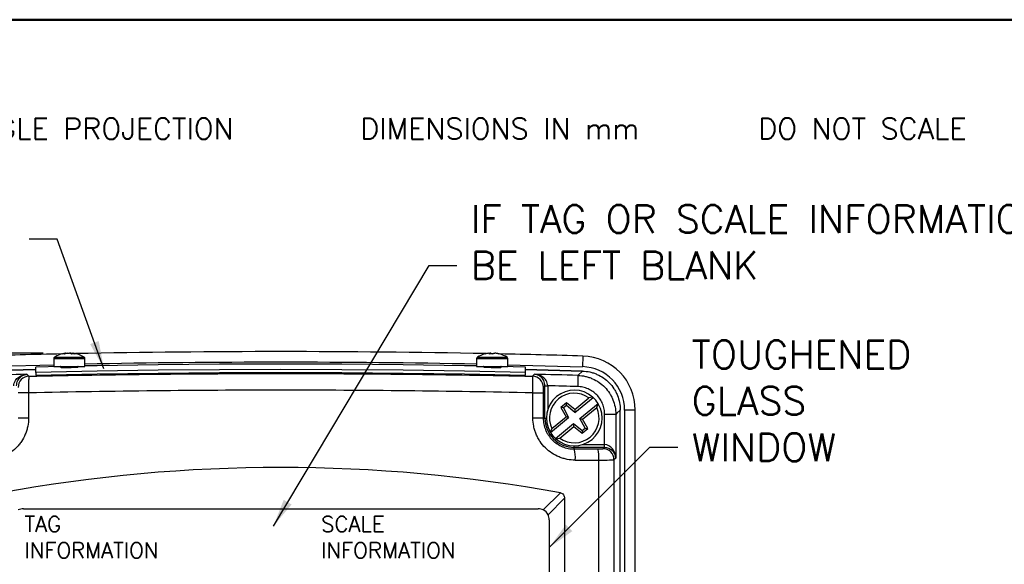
# Model space of a CAD drawing. Extents: x 0 to 391, y 0 to 275.
# Tile 8 of 13: x 58 to 146, y 220 to 268. Entities that reach past the tile are written whole.
import ezdxf

# ---------------------------------------------------------------- set-up
doc = ezdxf.new("R2010")
doc.units = 0
doc.header["$LTSCALE"] = 0.5
doc.header["$MEASUREMENT"] = 0
doc.layers.get('Defpoints').update_dxf_attribs({"color": 104, "lineweight": 0})
doc.layers.add('FORMAT', color=7, linetype='Continuous')
doc.layers.add('TEXT', color=5, linetype='Continuous')
doc.layers.add('OBJECT', color=1, linetype='Continuous', lineweight=50)
doc.styles.add('ROMANS', font='romans', dxfattribs={"height": 2.5})
doc.dimstyles.new('DIMS', dxfattribs={"dimtxt": 2.5, "dimasz": 2.5, "dimexe": 1.25, "dimexo": 2, "dimgap": 1.25, "dimtad": 1, "dimdec": 4, "dimzin": 0, "dimdsep": 46, "dimtxsty": 'ROMANS', "dimcen": 2.5, "dimadec": 0, "dimazin": 0, "dimtfac": 1, "dimtdec": 4, "dimtmove": 0, "dimatfit": 3, "dimfxl": 0, "dimtolj": 1, "dimtzin": 0, "dimarcsym": 0})

# ---------------------------------------------------------------- blocks, each defined once
blk = doc.blocks.new('PROJECTION')
at = {"layer": 'FORMAT', "color": 7, "linetype": 'Continuous', "style": 'ROMANS'}
blk.add_text('THIRD ANGLE PROJECTION      DIMENSIONS IN mm      DO NOT SCALE', height=1.9, dxfattribs=at).set_placement((30.018, -0.972))
blk = doc.blocks.new('FORMAT A3 FIXED')
at = {"layer": 'FORMAT', "color": 1, "lineweight": 50}
blk.add_line((6.5, 268.438), (384.722, 268.438), dxfattribs=at)
at = {"layer": 'OBJECT'}
blk.add_blockref('PROJECTION', (14.053, 258.686), dxfattribs=at)
blk = doc.blocks.new('*D62')
at = {"layer": 'Defpoints', "color": 0}
for p in [(61.948, 238.499), (30.548, 178.292), (54.29, 178.292)]:
    blk.add_point(p, dxfattribs=at)
at = {"layer": 'TEXT', "color": 0, "lineweight": -2}
for p, q in [((59.948, 238.499), (29.298, 238.499)), ((30.548, 235.999), (30.548, 180.792)), ((52.29, 178.292), (29.298, 178.292))]:
    blk.add_line(p, q, dxfattribs=at)
at = {"layer": 'TEXT', "color": 0}
for points in [[(30.964, 235.999), (30.131, 235.999), (30.548, 238.499)], [(30.131, 180.792), (30.964, 180.792), (30.548, 178.292)]]:
    blk.add_solid(points, dxfattribs=at)
at = {"layer": 'TEXT', "color": 0, "insert": (27.397, 208.396), "char_height": 2.5, "attachment_point": 5, "rotation": 90, "style": 'ROMANS'}
blk.add_mtext('\\A1;120 (OVER CERT. LABEL)', dxfattribs=at)

msp = doc.modelspace()

# ---------------------------------------------------------------- linework, layer by layer
at = {"color": 7, "linetype": 'Continuous', "lineweight": 25}
for p, q in [((60.885, 238.02), (60.885, 237.322)), ((61.972, 238.499), (61.948, 238.499)), ((61.951, 238.451), (61.948, 238.499)), ((62.16, 238.499), (62.295, 238.499)), ((62.411, 238.499), (62.295, 238.499)), ((62.598, 238.499), (62.595, 238.428)), ((62.598, 238.499), (62.623, 238.499)), ((63.685, 237.322), (63.685, 238.02)), ((98.885, 238.02), (98.885, 237.322)), ((99.976, 238.499), (100.056, 238.499)), ((100.149, 238.499), (100.054, 238.499)), ((100.057, 238.428), (100.056, 238.499)), ((100.149, 238.499), (100.148, 238.428)), ((100.421, 238.499), (100.533, 238.499)), ((100.594, 238.499), (100.533, 238.499)), ((101.685, 237.322), (101.685, 238.02)), ((108.426, 238.247), (108.399, 237.292)), ((61.519, 237.309), (59.285, 237.259)), ((59.285, 236.771), (59.285, 237.259)), ((60.885, 237.322), (63.685, 237.322)), ((61.535, 237.249), (61.51, 237.246)), ((61.535, 237.272), (61.535, 237.231)), ((98.885, 237.322), (101.685, 237.322)), ((99.534, 237.279), (99.516, 237.278)), ((101.035, 237.23), (101.035, 237.272)), ((103.285, 237.259), (101.052, 237.309)), ((103.285, 236.771), (103.285, 237.259)), ((59.285, 237.032), (54.178, 236.897)), ((54.181, 236.897), (59.285, 237.032)), ((59.285, 236.771), (59.285, 236.521)), ((108.392, 236.897), (103.285, 237.032)), ((103.285, 237.032), (108.389, 236.897)), ((103.285, 236.521), (103.285, 236.771)), ((105.019, 235.569), (104.881, 235.435)), ((105.019, 232.683), (105.019, 235.569)), ((58.63, 234.936), (57.706, 234.936)), ((58.63, 234.936), (58.63, 232.683)), ((103.94, 232.683), (103.94, 234.936)), ((103.94, 234.936), (104.864, 234.936)), ((104.864, 234.936), (104.864, 232.683)), ((107.7, 233.433), (108.969, 234.483)), ((107.719, 233.189), (109.341, 234.531)), ((109.303, 234.565), (108.969, 234.483)), ((106.951, 234.046), (106.45, 233.632)), ((106.45, 233.632), (106.912, 232.782)), ((106.674, 233.589), (106.45, 233.632)), ((106.951, 233.818), (106.674, 233.589)), ((106.674, 233.589), (107.148, 232.717)), ((107.7, 233.433), (106.951, 234.046)), ((106.951, 233.818), (106.951, 234.046)), ((107.719, 233.189), (106.951, 233.818)), ((108.165, 232.65), (109.787, 233.991)), ((108.401, 232.585), (109.67, 233.635)), ((109.67, 233.635), (109.813, 233.948)), ((58.63, 232.683), (57.706, 232.683)), ((104.864, 232.683), (103.94, 232.683)), ((104.864, 232.683), (105.019, 232.683)), ((105.526, 231.375), (107.148, 232.717)), ((105.643, 231.732), (106.912, 232.782)), ((107.148, 232.717), (106.912, 232.782)), ((107.7, 233.433), (107.719, 233.189)), ((111.382, 233.009), (110.383, 233.009)), ((110.383, 230.295), (110.383, 233.009)), ((111.382, 233.009), (111.382, 229.088)), ((111.785, 181.792), (111.785, 233.403)), ((111.785, 181.79), (111.785, 233.401)), ((112.18, 233.399), (112.18, 181.792)), ((113.135, 233.399), (112.18, 233.399)), ((113.135, 181.792), (113.135, 233.399)), ((105.972, 230.836), (107.594, 232.178)), ((106.344, 230.884), (107.613, 231.934)), ((107.613, 231.934), (107.594, 232.178)), ((107.594, 232.178), (108.362, 231.549)), ((107.613, 231.934), (108.362, 231.32)), ((108.165, 232.65), (108.401, 232.585)), ((108.639, 231.778), (108.165, 232.65)), ((108.362, 231.549), (108.639, 231.778)), ((108.863, 231.735), (108.401, 232.585)), ((108.639, 231.778), (108.863, 231.735)), ((105.643, 231.732), (105.5, 231.419)), ((106.01, 230.802), (106.344, 230.884)), ((108.362, 231.32), (108.863, 231.735)), ((108.362, 231.549), (108.362, 231.32)), ((107.657, 229.902), (107.657, 230.046)), ((110.341, 230.046), (107.657, 230.046)), ((110.22, 229.925), (110.341, 230.046)), ((109.864, 190.489), (109.864, 228.909)), ((111.382, 229.088), (111.22, 228.926)), ((111.22, 228.926), (111.22, 190.489)), ((104.874, 224.428), (106.415, 225.969)), ((106.772, 225.481), (105.296, 224.005)), ((106.772, 225.481), (106.772, 195.103)), ((58.16, 224.542), (104.41, 224.542)), ((105.41, 223.542), (105.41, 197.042))]:
    msp.add_line(p, q, dxfattribs=at)
at = {"color": 8, "linetype": 'Continuous', "lineweight": 25}
for p, q in [((60.885, 238.02), (63.685, 238.02)), ((60.948, 238.134), (63.622, 238.134)), ((98.885, 238.02), (101.685, 238.02)), ((98.948, 238.134), (101.622, 238.134)), ((54.172, 237.292), (60.885, 237.464)), ((63.035, 237.272), (61.535, 237.272)), ((101.035, 237.272), (99.535, 237.272)), ((101.685, 237.464), (108.399, 237.292)), ((105.269, 235.569), (105.269, 233.424)), ((105.019, 232.683), (105.157, 232.683)), ((107.657, 230.046), (107.657, 230.183)), ((108.397, 230.296), (110.341, 230.296))]:
    msp.add_line(p, q, dxfattribs=at)
at = {"color": 7, "linetype": 'Continuous', "lineweight": 25, "flags": 128}
for points in [[(61.495, 237.239), (61.49, 237.236), (61.565, 237.228), (61.722, 237.224), (61.942, 237.223), (62.201, 237.226), (62.469, 237.232), (62.716, 237.241), (62.915, 237.251), (63.042, 237.262), (63.085, 237.272), (63.037, 237.28), (63.037, 237.28)], [(98.885, 237.353), (97.785, 237.373), (92.285, 237.454), (86.785, 237.503), (81.285, 237.519), (75.784, 237.503), (70.284, 237.454), (64.784, 237.373), (63.685, 237.353)], [(58.484, 236.61), (58.554, 236.542), (58.664, 236.434)], [(103.285, 236.771), (97.785, 236.884), (92.285, 236.966), (86.785, 237.014), (81.285, 237.031), (75.784, 237.014), (70.284, 236.966), (64.784, 236.884), (59.285, 236.771)], [(59.285, 236.521), (64.784, 236.634), (70.284, 236.716), (75.784, 236.764), (81.285, 236.781), (86.785, 236.764), (92.285, 236.716), (97.785, 236.634), (103.285, 236.521)], [(103.906, 236.434), (103.976, 236.502), (104.086, 236.61)], [(107.985, 236.506), (107.984, 236.481), (107.982, 236.42), (107.98, 236.326), (107.976, 236.201), (107.972, 236.051), (107.967, 235.881), (107.962, 235.698), (107.956, 235.507)], [(107.985, 236.506), (108.009, 236.53), (108.389, 236.897)], [(105.019, 235.578), (105.025, 235.578), (105.04, 235.578), (105.064, 235.578), (105.095, 235.579), (105.132, 235.579), (105.175, 235.579), (105.221, 235.58), (105.269, 235.58)], [(111.785, 233.401), (111.484, 233.108), (111.382, 233.009)], [(110.374, 230.045), (110.375, 230.051), (110.375, 230.067), (110.376, 230.09), (110.377, 230.121), (110.378, 230.159), (110.38, 230.201), (110.381, 230.247), (110.383, 230.295)]]:
    msp.add_lwpolyline(points, dxfattribs=at)
at = {"color": 7, "linetype": 'Continuous', "lineweight": 25}
for centre, radius, start, end in [((81.285, -693.208), 931.85, 91.208653, 91.669045), ((61.02, 238.02), 0.135, 122.33603, 180), ((62.285, 236.022), 2.5, 97.76058, 122.33603), ((62.186, 236.795), 1.72, 97.94726, 108.35796), ((61.75, 237.535), 0.9, 83.24067, 96.75933), ((62.397, 236.795), 1.72, 97.94716, 108.35806), ((62.115, 237.607), 0.91, 64.43581, 78.56344), ((62.175, 236.809), 1.706, 75.6814, 82.07592), ((62.659, 236.592), 1.842, 85.27705, 94.72295), ((62.418, 237.607), 0.91, 64.43553, 78.56342), ((62.285, 236.022), 2.5, 57.66397, 82.23942), ((81.285, -693.208), 931.85, 90, 91.134077), ((63.55, 238.02), 0.135, 0, 57.66397), ((81.285, -693.208), 931.85, 88.865454, 90), ((99.02, 238.02), 0.135, 122.33603, 180), ((100.285, 236.022), 2.5, 105.40964, 122.33603), ((100.255, 236.087), 2.429, 96.59393, 105.39097), ((99.636, 238.376), 0.058, 93.50306, 116.71776), ((100.197, 238.316), 0.231, 127.57796, 150.94954), ((100.177, 235.77), 2.665, 86.07345, 93.92655), ((100.008, 238.316), 0.231, 29.05046, 52.42204), ((100.393, 235.761), 2.674, 90.63846, 92.32054), ((100.562, 238.316), 0.231, 127.57796, 150.94954), ((100.254, 236.087), 2.429, 74.60903, 83.40607), ((100.315, 236.087), 2.429, 74.60911, 83.406), ((100.931, 238.347), 0.0876, 77.74461, 111.43039), ((81.285, -693.208), 931.85, 88.330955, 88.791663), ((100.285, 236.022), 2.5, 57.66397, 74.59036), ((101.55, 238.02), 0.135, 0, 57.66397), ((108.285, 233.399), 4.85, 0, 88.33095), ((61.485, 237.272), 0.05, 0, 90), ((63.085, 237.272), 0.05, 90, 180), ((99.485, 237.272), 0.05, 0, 90), ((101.085, 237.272), 0.05, 90, 180), ((108.285, 233.399), 3.895, 0, 88.33095), ((81.285, -693.208), 930.097, 91.404721, 91.644981), ((58.69, 235.433), 1.001, 91.47304, 179.92074), ((103.88, 235.433), 1.001, 0.07926, 88.52696), ((81.285, -693.208), 930.097, 88.355019, 88.595279), ((81.285, -693.208), 929.098, 88.355019, 88.520818), ((107.657, 232.683), 2.5, 48.80264, 210.38884), ((107.657, 232.683), 2.227, 53.89382, 205.29766), ((107.657, 232.683), 2.5, 47.64359, 48.80264), ((107.657, 232.683), 2.5, 31.54789, 47.64359), ((107.657, 232.683), 2.5, 228.80264, 30.38884), ((107.657, 232.683), 2.227, 233.89382, 25.29766), ((107.657, 232.683), 2.5, 30.38884, 31.54789), ((107.657, 232.683), 2.638, 180, 270), ((107.657, 232.683), 2.5, 210.38884, 211.54789), ((107.657, 232.683), 2.5, 211.54789, 227.64359), ((107.657, 232.683), 2.5, 227.64359, 228.80264), ((104.624, 229.129), 3.129, 355.84377, 14.2926), ((106.964, 229.136), 2.909, 355.53455, 15.40888), ((110.219, 228.925), 1.001, 0.08159, 89.91841), ((58.16, 223.542), 1, 90, 117.61228), ((104.41, 223.542), 1, 62.38772, 90), ((104.41, 223.542), 1, 27.61228, 62.38772), ((104.41, 223.542), 1, 0, 27.61228)]:
    msp.add_arc(centre, radius, start, end, dxfattribs=at)
at = {"color": 8, "linetype": 'Continuous', "lineweight": 25}
msp.add_arc((81.285, -693.208), 930.895, 88.916671, 91.083329, dxfattribs=at)
at = {"color": 7, "linetype": 'Continuous', "lineweight": 25}
for centre, major_axis, ratio, start_param, end_param in [((110.339, 229.045), (-0.885, -0.885), 0.998783, 3.892693, 3.926382), ((110.339, 229.045), (0.708, 0.708), 0.998176, 0.751101, 0.784789), ((110.383, 229.088), (0.934, -0.382), 0.940117, 0.410896, 1.946785), ((110.383, 229.088), (-0.11, 1.204), 0.825721, 4.637078, 6.172968), ((81.285, 240.251), (297.532, 0), 0.034921, 4.801139, 4.808268), ((109.721, 229.926), (0.5, 0), 0.034921, 4.808268, 6.248279), ((81.285, -411.962), (0, 640.204), 0.466308, 6.198909, 6.367462), ((81.285, 239.251), (298.532, 0), 0.034804, 4.801139, 4.808268), ((109.721, 228.927), (1.5, 0), 0.01164, 4.808268, 6.248279)]:
    msp.add_ellipse(centre, major_axis=major_axis, ratio=ratio, start_param=start_param, end_param=end_param, dxfattribs=at)
for points, knots in [([(99.495, 237.271), (99.492, 237.27), (99.481, 237.266), (99.556, 237.258), (99.71, 237.247), (99.936, 237.237), (100.199, 237.229), (100.472, 237.224), (100.724, 237.222), (100.926, 237.225), (101.059, 237.23), (101.094, 237.239), (101.08, 237.246), (101.036, 237.249), (101.035, 237.249)], [0, 0, 0, 0, 0.033197, 0.129744, 0.226294, 0.322859, 0.419441, 0.516041, 0.612645, 0.709243, 0.805823, 0.902382, 0.998927, 1, 1, 1, 1]), ([(57.302, 235.58), (57.303, 235.665), (57.317, 235.747), (57.367, 235.904), (57.402, 235.975), (57.484, 236.106), (57.531, 236.165), (57.632, 236.269), (57.686, 236.315), (57.856, 236.437), (57.977, 236.495), (58.227, 236.579), (58.356, 236.603), (58.484, 236.61)], [0, 0, 0, 0, 0.125, 0.125, 0.25, 0.25, 0.375, 0.375, 0.5, 0.5, 0.75, 0.75, 1, 1, 1, 1]), ([(57.551, 235.578), (57.552, 235.663), (57.563, 235.744), (57.602, 235.902), (57.629, 235.973), (57.693, 236.104), (57.73, 236.163), (57.81, 236.267), (57.852, 236.313), (57.987, 236.436), (58.082, 236.495), (58.28, 236.578), (58.382, 236.603), (58.484, 236.61)], [0, 0, 0, 0, 0.125, 0.125, 0.25, 0.25, 0.375, 0.375, 0.5, 0.5, 0.75, 0.75, 1, 1, 1, 1]), ([(58.664, 236.434), (58.661, 236.43), (58.657, 236.418), (58.651, 236.375), (58.648, 236.344), (58.642, 236.266), (58.639, 236.219), (58.635, 236.109), (58.633, 236.046), (58.63, 235.909), (58.628, 235.834), (58.627, 235.673), (58.626, 235.587), (58.626, 235.322), (58.627, 235.13), (58.63, 234.936)], [0, 0, 0, 0, 0.125, 0.125, 0.25, 0.25, 0.375, 0.375, 0.5, 0.5, 0.625, 0.625, 0.75, 0.75, 1, 1, 1, 1]), ([(103.94, 234.936), (103.942, 235.033), (103.943, 235.128), (103.944, 235.315), (103.944, 235.408), (103.944, 235.586), (103.944, 235.671), (103.942, 235.831), (103.941, 235.908), (103.937, 236.045), (103.935, 236.107), (103.931, 236.218), (103.928, 236.266), (103.92, 236.382), (103.913, 236.427), (103.906, 236.434)], [0, 0, 0, 0, 0.125, 0.125, 0.25, 0.25, 0.375, 0.375, 0.5, 0.5, 0.625, 0.625, 0.75, 0.75, 1, 1, 1, 1]), ([(105.019, 235.578), (105.018, 235.663), (105.007, 235.744), (104.968, 235.902), (104.941, 235.973), (104.877, 236.104), (104.84, 236.163), (104.761, 236.267), (104.718, 236.313), (104.583, 236.436), (104.488, 236.495), (104.29, 236.578), (104.188, 236.603), (104.086, 236.61)], [0, 0, 0, 0, 0.125, 0.125, 0.25, 0.25, 0.375, 0.375, 0.5, 0.5, 0.75, 0.75, 1, 1, 1, 1]), ([(105.269, 235.58), (105.267, 235.665), (105.253, 235.747), (105.203, 235.904), (105.169, 235.975), (105.087, 236.106), (105.039, 236.165), (104.939, 236.269), (104.884, 236.315), (104.714, 236.437), (104.594, 236.495), (104.344, 236.579), (104.214, 236.603), (104.086, 236.61)], [0, 0, 0, 0, 0.125, 0.125, 0.25, 0.25, 0.375, 0.375, 0.5, 0.5, 0.75, 0.75, 1, 1, 1, 1]), ([(107.985, 236.506), (108.211, 236.499), (108.434, 236.471), (108.761, 236.397), (108.869, 236.368), (109.083, 236.297), (109.189, 236.257), (109.498, 236.121), (109.693, 236.011), (110.061, 235.756), (110.236, 235.608), (110.548, 235.287), (110.688, 235.113), (110.873, 234.83), (110.931, 234.732), (111.035, 234.532), (111.082, 234.431), (111.209, 234.12), (111.273, 233.906), (111.36, 233.461), (111.382, 233.236), (111.382, 233.009)], [0, 0, 0, 0, 0.125, 0.125, 0.1875, 0.1875, 0.25, 0.25, 0.375, 0.375, 0.5, 0.5, 0.625, 0.625, 0.6875, 0.6875, 0.75, 0.75, 0.875, 0.875, 1, 1, 1, 1]), ([(108.389, 236.897), (108.616, 236.89), (108.838, 236.862), (109.165, 236.789), (109.273, 236.759), (109.487, 236.689), (109.593, 236.648), (109.902, 236.512), (110.097, 236.403), (110.465, 236.147), (110.64, 236), (110.952, 235.678), (111.092, 235.504), (111.276, 235.221), (111.334, 235.123), (111.438, 234.924), (111.486, 234.822), (111.612, 234.511), (111.676, 234.297), (111.763, 233.852), (111.785, 233.627), (111.785, 233.401)], [0, 0, 0, 0, 0.125, 0.125, 0.1875, 0.1875, 0.25, 0.25, 0.375, 0.375, 0.5, 0.5, 0.625, 0.625, 0.6875, 0.6875, 0.75, 0.75, 0.875, 0.875, 1, 1, 1, 1]), ([(104.881, 235.435), (104.876, 235.43), (104.872, 235.375), (104.867, 235.238), (104.866, 235.183), (104.864, 235.064), (104.864, 235.001), (104.864, 234.936)], [0, 0, 0, 0, 0.5, 0.5, 0.75, 0.75, 1, 1, 1, 1]), ([(110.383, 233.009), (110.383, 233.171), (110.367, 233.332), (110.305, 233.65), (110.259, 233.803), (110.139, 234.099), (110.063, 234.243), (109.887, 234.512), (109.787, 234.637), (109.564, 234.866), (109.44, 234.972), (109.177, 235.154), (109.037, 235.232), (108.743, 235.361), (108.588, 235.412), (108.277, 235.482), (108.118, 235.502), (107.956, 235.507)], [0, 0, 0, 0, 0.125, 0.125, 0.25, 0.25, 0.375, 0.375, 0.5, 0.5, 0.625, 0.625, 0.75, 0.75, 0.875, 0.875, 1, 1, 1, 1]), ([(58.63, 232.683), (58.63, 232.432), (58.605, 232.184), (58.531, 231.819), (58.501, 231.698), (58.427, 231.459), (58.384, 231.34), (58.24, 230.994), (58.121, 230.776), (57.912, 230.467), (57.837, 230.366), (57.676, 230.173), (57.592, 230.082), (57.327, 229.82), (57.134, 229.664), (56.82, 229.458), (56.712, 229.394), (56.491, 229.279), (56.266, 229.175), (56.032, 229.093), (55.794, 229.022), (55.671, 228.993), (55.303, 228.923), (55.055, 228.9), (54.804, 228.902)], [0, 0, 0, 0, 0.125, 0.125, 0.1875, 0.1875, 0.25, 0.25, 0.375, 0.375, 0.4375, 0.4375, 0.5, 0.5, 0.625, 0.625, 0.6875, 0.6875, 0.75, 0.8125, 0.8125, 0.875, 0.875, 1, 1, 1, 1]), ([(107.745, 228.902), (107.495, 228.902), (107.249, 228.925), (106.886, 228.996), (106.766, 229.025), (106.528, 229.096), (106.409, 229.138), (106.065, 229.279), (105.846, 229.394), (105.433, 229.667), (105.237, 229.826), (104.885, 230.174), (104.727, 230.364), (104.518, 230.674), (104.453, 230.782), (104.334, 231.001), (104.228, 231.224), (104.143, 231.457), (104.07, 231.694), (104.039, 231.816), (103.965, 232.184), (103.94, 232.432), (103.94, 232.683)], [0, 0, 0, 0, 0.125, 0.125, 0.1875, 0.1875, 0.25, 0.25, 0.375, 0.375, 0.5, 0.5, 0.625, 0.625, 0.6875, 0.6875, 0.75, 0.8125, 0.8125, 0.875, 0.875, 1, 1, 1, 1]), ([(104.864, 232.683), (104.864, 232.499), (104.882, 232.316), (104.955, 231.955), (105.009, 231.779), (105.114, 231.527), (105.153, 231.445), (105.24, 231.284), (105.288, 231.205), (105.441, 230.976), (105.557, 230.836), (105.816, 230.58), (105.96, 230.463), (106.263, 230.263), (106.423, 230.178), (106.676, 230.074), (106.763, 230.044), (106.938, 229.991), (107.026, 229.97), (107.293, 229.918), (107.473, 229.901), (107.657, 229.902)], [0, 0, 0, 0, 0.125, 0.125, 0.25, 0.25, 0.3125, 0.3125, 0.375, 0.375, 0.5, 0.5, 0.625, 0.625, 0.75, 0.75, 0.8125, 0.8125, 0.875, 0.875, 1, 1, 1, 1]), ([(106.415, 225.969), (106.469, 225.959), (106.523, 225.941), (106.618, 225.884), (106.659, 225.845), (106.721, 225.753), (106.742, 225.7), (106.767, 225.593), (106.772, 225.537), (106.772, 225.481)], [0, 0, 0, 0, 0.25, 0.25, 0.5, 0.5, 0.75, 0.75, 1, 1, 1, 1])]:
    msp.add_open_spline(points, degree=3, knots=knots, dxfattribs=at)
for points in [[(58.664, 236.434), (66.205, 236.597), (81.285, 236.761), (96.366, 236.597), (103.906, 236.434)], [(105.019, 235.569), (105.019, 235.572), (105.019, 235.575), (105.019, 235.578)], [(105.269, 235.58), (105.269, 235.577), (105.269, 235.573), (105.269, 235.569)], [(103.94, 234.936), (96.389, 235.099), (81.285, 235.261), (66.182, 235.099), (58.63, 234.936)]]:
    msp.add_open_spline(points, degree=3, dxfattribs=at)

# ---------------------------------------------------------------- block references
at = {"color": 0}
msp.add_blockref('FORMAT A3 FIXED', (0, 0), dxfattribs=at)

# ---------------------------------------------------------------- texts
at = {"layer": 'TEXT', "style": 'ROMANS'}
for s, p in [('TAG', (58.249, 222.463)), ('SCALE', (84.922, 222.463)), ('INFORMATION', (58.249, 220.102)), ('INFORMATION', (84.922, 220.102))]:
    msp.add_text(s, height=1.4, dxfattribs=at).set_placement(p)
at = {"layer": 'TEXT', "char_height": 2.5, "attachment_point": 7, "style": 'ROMANS'}
for s, insert, width in [('{IF TAG OR SCALE INFORMATION IS NOT SUPPLIED THESE WILL BE LEFT BLANK}', (98.356, 245.132), 117.40265), ('{TOUGHENED \\PGLASS\\PWINDOW}', (118.205, 228.807), 50)]:
    msp.add_mtext(s, dxfattribs=dict(at, insert=insert, width=width))

# ---------------------------------------------------------------- dimensions: what is measured, and where the dimension line sits
at = {"layer": 'TEXT'}
dim = msp.add_linear_dim(base=(30.548, 178.292), p1=(61.948, 238.499), p2=(54.29, 178.292), angle=90, text='<> (OVER CERT. LABEL)', dimstyle='DIMS', override={"dimdec": 0, "dimlfac": 2, "dimdsep": 0, "dimtdec": 2, "dimtmove": 2}, dxfattribs=at)
dim.commit()
dim.dimension.update_dxf_attribs({"geometry": '*D62', "text_midpoint": (27.397, 208.396)})

# ---------------------------------------------------------------- leaders
at = {"layer": 'TEXT', "annotation_type": 0, "has_hookline": 1}
for points, hookline_direction, text_width in [([(65.396, 237.107), (61.184, 248.739), (58.684, 248.739)], 1, 25.104), ([(80.621, 222.983), (94.606, 246.382), (97.106, 246.382)], 0, 108.943), ([(105.41, 221.052), (114.455, 230.057), (116.955, 230.057)], 0, 21.41)]:
    msp.add_leader(points, dimstyle='DIMS', override={"dimtad": 0, "dimdec": 2, "dimlfac": 2, "dimdsep": 0, "dimtdec": 2, "dimtmove": 2}, dxfattribs=dict(at, hookline_direction=hookline_direction, text_width=text_width))

doc.saveas('drawing.dxf')
